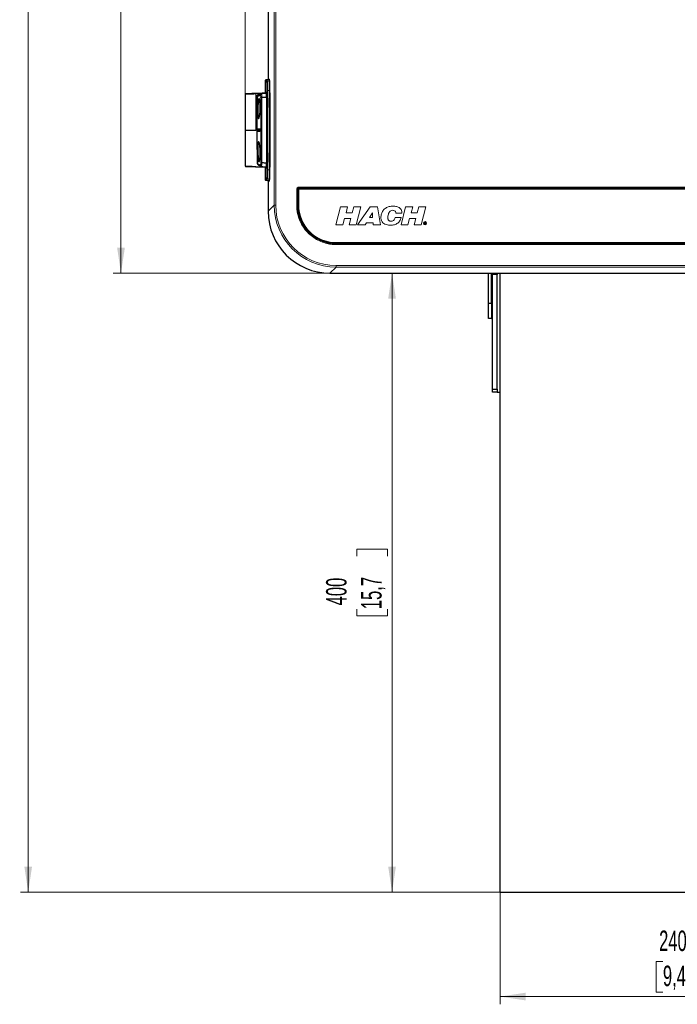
# Model space of a CAD drawing. Header units: millimetres. Extents: x 0 to 4205, y 0 to 2970.
# Tile 75 of 85: x 2720 to 3145, y 1204 to 1841. Entities that reach past the tile are written whole.
import ezdxf

# ---------------------------------------------------------------- set-up
doc = ezdxf.new("R2010")
doc.units = ezdxf.units.MM
doc.header["$LTSCALE"] = 5
doc.styles.add('SLDTEXTSTYLE0', font='TXT', dxfattribs={"width": 0.605})
doc.dimstyles.new('SLDDIMSTYLE0', dxfattribs={"dimtxt": 12.841593, "dimasz": 16.5, "dimexe": 0, "dimexo": 0.0625, "dimgap": 3.210398, "dimtad": 1, "dimdec": 0, "dimrnd": 1e-09, "dimzin": 12, "dimdsep": 46, "dimtxsty": 'SLDTEXTSTYLE0', "dimsah": 1, "dimcen": 0.09, "dimadec": 0, "dimazin": 3, "dimtfac": 1, "dimtdec": 1, "dimtofl": 0, "dimtmove": 0, "dimatfit": 3, "dimfxl": 1, "dimfrac": 2, "dimtolj": 1, "dimtzin": 12, "dimarcsym": 0})

# ---------------------------------------------------------------- blocks, each defined once
blk = doc.blocks.new('_D')
at = {"color": 7, "linetype": 'Continuous', "lineweight": 0}
for p, q in [((3135.64, 2801.25), (3131.23, 2801.25)), ((3131.23, 2801.25), (3131.23, 2781.53)), ((3169.94, 2801.25), (3174.35, 2801.25)), ((3174.35, 2801.25), (3174.35, 2781.53)), ((2865.46, 1769.17), (2865.46, 2783.59)), ((3131.23, 2781.53), (3135.64, 2781.53)), ((3174.35, 2781.53), (3169.94, 2781.53)), ((3440.12, 1908.42), (3440.12, 2783.59)), ((2865.46, 2778.59), (3440.12, 2778.59))]:
    blk.add_line(p, q, dxfattribs=at)
at = {"color": 7, "linetype": 'Continuous', "lineweight": 18}
for points in [[(2865.46, 2778.59), (2881.96, 2776.09), (2881.96, 2781.09)], [(3440.12, 2778.59), (3423.62, 2781.09), (3423.62, 2776.09)]]:
    blk.add_solid(points, dxfattribs=at)
at = {"color": 7, "linetype": 'Continuous', "lineweight": 18, "char_height": 13.229, "attachment_point": 1, "style": 'SLDTEXTSTYLE0'}
for s, insert in [('575', (3138.09, 2821.24)), ('22,6', (3135.64, 2798.58))]:
    blk.add_mtext(s, dxfattribs=dict(at, insert=insert))
blk = doc.blocks.new('_D_2')
at = {"color": 7, "linetype": 'Continuous', "lineweight": 0}
for p, q in [((3030.4, 1676.69), (2955.51, 1676.69)), ((2960.51, 1276.69), (2960.51, 1676.69)), ((2937.84, 1493.84), (2937.84, 1498.25)), ((2937.84, 1498.25), (2957.57, 1498.25)), ((2957.57, 1498.25), (2957.57, 1493.84)), ((2937.84, 1459.54), (2937.84, 1455.13)), ((2957.57, 1455.13), (2957.57, 1459.54)), ((2937.84, 1455.13), (2957.57, 1455.13)), ((3030.4, 1276.69), (2955.51, 1276.69))]:
    blk.add_line(p, q, dxfattribs=at)
at = {"color": 7, "linetype": 'Continuous', "lineweight": 18}
for points in [[(2960.51, 1676.69), (2958.01, 1660.19), (2963.01, 1660.19)], [(2960.51, 1276.69), (2963.01, 1293.19), (2958.01, 1293.19)]]:
    blk.add_solid(points, dxfattribs=at)
at = {"color": 7, "linetype": 'Continuous', "lineweight": 18, "char_height": 13.229, "attachment_point": 1, "rotation": 90, "style": 'SLDTEXTSTYLE0'}
for s, insert in [('400', (2917.85, 1461.99)), ('15,7', (2940.51, 1459.54))]:
    blk.add_mtext(s, dxfattribs=dict(at, insert=insert))
blk = doc.blocks.new('_D_3')
at = {"color": 7, "linetype": 'Continuous', "lineweight": 0}
for p, q in [((3104.77, 2668.59), (2780.22, 2668.59)), ((2785.22, 1676.69), (2785.22, 2668.59)), ((2762.56, 2189.79), (2762.56, 2194.2)), ((2762.56, 2194.2), (2782.28, 2194.2)), ((2782.28, 2194.2), (2782.28, 2189.79)), ((2762.56, 2155.49), (2762.56, 2151.08)), ((2762.56, 2151.08), (2782.28, 2151.08)), ((2782.28, 2151.08), (2782.28, 2155.49)), ((3030.4, 1676.69), (2780.22, 1676.69))]:
    blk.add_line(p, q, dxfattribs=at)
at = {"color": 7, "linetype": 'Continuous', "lineweight": 18}
for points in [[(2785.22, 2668.59), (2782.72, 2652.09), (2787.72, 2652.09)], [(2785.22, 1676.69), (2787.72, 1693.19), (2782.72, 1693.19)]]:
    blk.add_solid(points, dxfattribs=at)
at = {"color": 7, "linetype": 'Continuous', "lineweight": 18, "char_height": 13.229, "attachment_point": 1, "rotation": 90, "style": 'SLDTEXTSTYLE0'}
for s, insert in [('39,1', (2765.23, 2155.49)), ('992', (2742.57, 2157.94))]:
    blk.add_mtext(s, dxfattribs=dict(at, insert=insert))
blk = doc.blocks.new('_D_5')
at = {"color": 7, "linetype": 'Continuous', "lineweight": 0}
for p, q in [((3030.4, 1276.69), (3030.4, 1204.14)), ((3270.4, 1276.69), (3270.4, 1204.14)), ((3135.67, 1231.8), (3131.26, 1231.8)), ((3131.26, 1231.8), (3131.26, 1212.08)), ((3160.17, 1231.8), (3164.58, 1231.8)), ((3164.58, 1231.8), (3164.58, 1212.08)), ((3131.26, 1212.08), (3135.67, 1212.08)), ((3164.58, 1212.08), (3160.17, 1212.08)), ((3030.4, 1209.14), (3270.4, 1209.14))]:
    blk.add_line(p, q, dxfattribs=at)
at = {"color": 7, "linetype": 'Continuous', "lineweight": 18}
for points in [[(3030.4, 1209.14), (3046.9, 1206.64), (3046.9, 1211.64)], [(3270.4, 1209.14), (3253.9, 1211.64), (3253.9, 1206.64)]]:
    blk.add_solid(points, dxfattribs=at)
at = {"color": 7, "linetype": 'Continuous', "lineweight": 18, "char_height": 13.229, "attachment_point": 1, "style": 'SLDTEXTSTYLE0'}
for s, insert in [('240', (3133.22, 1251.79)), ('9,4', (3135.67, 1229.13))]:
    blk.add_mtext(s, dxfattribs=dict(at, insert=insert))
blk = doc.blocks.new('_D_6')
at = {"color": 7, "linetype": 'Continuous', "lineweight": 0}
for p, q in [((3104.77, 2668.59), (2720.22, 2668.59)), ((2725.22, 1276.69), (2725.22, 2668.59)), ((2702.56, 1989.79), (2702.56, 1994.2)), ((2702.56, 1994.2), (2722.28, 1994.2)), ((2722.28, 1994.2), (2722.28, 1989.79)), ((2702.56, 1955.49), (2702.56, 1951.08)), ((2722.28, 1951.08), (2722.28, 1955.49)), ((2702.56, 1951.08), (2722.28, 1951.08)), ((3030.4, 1276.69), (2720.22, 1276.69))]:
    blk.add_line(p, q, dxfattribs=at)
at = {"color": 7, "linetype": 'Continuous', "lineweight": 18}
for points in [[(2725.22, 2668.59), (2722.72, 2652.09), (2727.72, 2652.09)], [(2725.22, 1276.69), (2727.72, 1293.19), (2722.72, 1293.19)]]:
    blk.add_solid(points, dxfattribs=at)
at = {"color": 7, "linetype": 'Continuous', "lineweight": 18, "char_height": 13.229, "attachment_point": 1, "rotation": 90, "style": 'SLDTEXTSTYLE0'}
for s, insert in [('1392', (2682.57, 1953.04)), ('54,8', (2705.23, 1955.49))]:
    blk.add_mtext(s, dxfattribs=dict(at, insert=insert))

msp = doc.modelspace()

# ---------------------------------------------------------------- linework, layer by layer
at = {"color": 7, "linetype": 'Continuous', "lineweight": 25}
for p, q in [((2880.4, 1991.22), (2880.4, 1802.12)), ((2878.49, 1801.08), (2878.49, 1793.78)), ((2878.49, 1801.08), (2878.49, 1801.08)), ((2879.95, 1801.62), (2878.97, 1801.58)), ((2878.99, 1801.62), (2879.96, 1801.65)), ((2880.16, 1801.72), (2880.1, 1801.67)), ((2865.46, 1792.52), (2865.46, 1769.17)), ((2872.46, 1792.85), (2878.6, 1793.07)), ((2875.99, 1792.43), (2876, 1792.43)), ((2876.33, 1790.29), (2876.33, 1790.29)), ((2879.25, 1793.1), (2878.31, 1793.07)), ((2878.49, 1793.78), (2879.18, 1793.78)), ((2878.55, 1793.77), (2879.18, 1793.75)), ((2865.46, 1769.17), (2865.46, 1745.82)), ((2865.46, 1769.17), (2872.46, 1769.17)), ((2872.73, 1769.17), (2872.46, 1769.17)), ((2873.23, 1769.17), (2872.73, 1769.17)), ((2873.23, 1769.17), (2873.25, 1769.17)), ((2875.87, 1745.76), (2878.57, 1745.28)), ((2876.03, 1745.9), (2876.03, 1745.9)), ((2876.33, 1748.25), (2876.33, 1748.25)), ((2879.25, 1745.24), (2878.31, 1745.27)), ((2878.49, 1744.57), (2878.49, 1737.26)), ((2879.18, 1744.57), (2878.49, 1744.57)), ((2879.18, 1744.59), (2878.55, 1744.57)), ((2879.25, 1745.25), (2878.57, 1745.28)), ((2878.49, 1737.26), (2878.49, 1737.26)), ((2878.97, 1736.76), (2879.95, 1736.72)), ((2879.96, 1736.69), (2878.99, 1736.72)), ((2880.07, 1736.68), (2880.16, 1736.62)), ((2880.4, 1736.22), (2880.4, 1716.72)), ((3400.26, 1731.04), (2900.26, 1731.04)), ((2899.96, 1730.74), (2899.96, 1720.74)), ((2924.26, 1696.44), (3376.26, 1696.44)), ((2920.38, 1676.74), (3380.29, 1676.74)), ((2920.38, 1676.69), (3380.43, 1676.69)), ((3022.9, 1657.34), (3022.9, 1676.69)), ((3024.9, 1657.34), (3024.9, 1676.69)), ((3025.4, 1675.78), (3025.4, 1676.69)), ((3025.4, 1601.78), (3025.4, 1675.78)), ((3028.4, 1675.78), (3025.4, 1675.78)), ((3028.4, 1676.69), (3028.4, 1675.78)), ((3028.4, 1601.78), (3028.4, 1675.78)), ((3030.4, 1276.69), (3030.4, 1676.69)), ((3022.9, 1657.34), (3024.9, 1657.34)), ((3022.9, 1647.34), (3022.9, 1657.34)), ((3024.9, 1657.34), (3024.9, 1647.34)), ((3024.9, 1647.34), (3022.9, 1647.34)), ((3024.9, 1647.34), (3025.4, 1647.34)), ((3025.4, 1601.78), (3028.4, 1601.78)), ((3025.4, 1599.78), (3025.4, 1601.78)), ((3028.4, 1599.78), (3025.4, 1599.78)), ((3028.4, 1601.78), (3028.4, 1599.78)), ((3028.4, 1599.78), (3030.4, 1599.78)), ((3030.4, 1276.69), (3270.4, 1276.69))]:
    msp.add_line(p, q, dxfattribs=at)
at = {"color": 8, "linetype": 'Continuous', "lineweight": 18}
for p, q in [((2884.31, 1720.63), (2884.31, 1906.17)), ((2885.31, 1906.17), (2885.31, 1720.63)), ((2878.49, 1801.08), (2878.49, 1793.78)), ((2879.25, 1801.08), (2878.49, 1801.08)), ((2878.97, 1801.58), (2879.74, 1801.58)), ((2879.74, 1801.58), (2880.77, 1801.62)), ((2880.77, 1801.62), (2879.95, 1801.62)), ((2880.4, 1802.12), (2881.25, 1802.12)), ((2880.04, 1794.75), (2881.08, 1794.79)), ((2872.46, 1792.85), (2872.46, 1792.75)), ((2875.13, 1792.84), (2872.46, 1792.75)), ((2872.46, 1769.17), (2872.46, 1792.75)), ((2873.06, 1790.96), (2873.56, 1790.95)), ((2873.83, 1792.23), (2875.13, 1792.84)), ((2873.83, 1792.23), (2874.07, 1791.79)), ((2875.13, 1792.84), (2875.31, 1792.38)), ((2878.6, 1793.07), (2878.22, 1793.07)), ((2879.17, 1793.07), (2878.6, 1793.07)), ((2873.55, 1770.09), (2873.56, 1770.09)), ((2873.7, 1769.9), (2873.7, 1769.9)), ((2874.05, 1769.42), (2874.05, 1769.42)), ((2873.56, 1768.25), (2873.55, 1768.25)), ((2873.7, 1768.44), (2873.7, 1768.44)), ((2874.05, 1768.92), (2874.05, 1768.92)), ((2876.33, 1748.25), (2876.33, 1748.25)), ((2878.49, 1744.57), (2878.49, 1737.26)), ((2879.17, 1745.28), (2878.57, 1745.28)), ((2881.08, 1743.55), (2880.04, 1743.59)), ((2878.49, 1737.26), (2879.25, 1737.26)), ((2879.74, 1736.76), (2878.97, 1736.76)), ((2880.77, 1736.72), (2879.74, 1736.76)), ((2879.95, 1736.72), (2880.77, 1736.72)), ((2881.25, 1736.22), (2880.4, 1736.22)), ((2898.84, 1720.66), (2898.84, 1731.19)), ((2899.34, 1731.19), (2898.84, 1731.19)), ((2899.34, 1720.66), (2899.34, 1731.19)), ((2899.34, 1731.19), (2899.54, 1731.19)), ((2899.54, 1731.19), (2899.54, 1720.66)), ((2899.85, 1732.19), (3400.81, 1732.19)), ((2899.85, 1731.69), (2899.85, 1732.19)), ((2899.85, 1731.69), (3400.81, 1731.69)), ((2899.85, 1731.69), (2899.85, 1731.5)), ((3400.81, 1731.5), (2899.85, 1731.5)), ((2880.4, 1716.72), (2884.31, 1720.63)), ((2884.31, 1720.63), (2885.31, 1720.63)), ((2899.34, 1720.66), (2898.84, 1720.66)), ((2899.34, 1720.66), (2899.54, 1720.66)), ((2924.26, 1707.97), (2927.27, 1719.51)), ((2927.27, 1719.51), (2931.8, 1719.51)), ((2931.8, 1719.51), (2930.8, 1715.67)), ((2934.78, 1715.67), (2935.78, 1719.51)), ((2935.78, 1719.51), (2940.38, 1719.51)), ((2940.38, 1719.51), (2937.37, 1707.97)), ((2938.21, 1707.97), (2946.32, 1719.51)), ((2946.32, 1719.51), (2951.05, 1719.51)), ((2951.05, 1719.51), (2952.96, 1707.97)), ((2966.31, 1707.97), (2969.29, 1719.51)), ((2969.29, 1719.51), (2973.94, 1719.51)), ((2973.94, 1719.51), (2972.95, 1715.67)), ((2976.82, 1715.67), (2977.82, 1719.51)), ((2977.82, 1719.51), (2982.41, 1719.51)), ((2982.41, 1719.51), (2979.42, 1707.97)), ((2929.83, 1712.11), (2928.75, 1707.97)), ((2933.87, 1712.11), (2929.83, 1712.11)), ((2930.8, 1715.67), (2934.78, 1715.67)), ((2932.79, 1707.97), (2933.87, 1712.11)), ((2945.96, 1712.59), (2947.97, 1715.67)), ((2947.97, 1712.59), (2945.96, 1712.59)), ((2947.97, 1715.67), (2947.97, 1712.59)), ((2962.52, 1712.59), (2966.31, 1712.59)), ((2966.84, 1715.43), (2962.96, 1715.43)), ((2971.87, 1712.11), (2970.8, 1707.97)), ((2975.96, 1712.11), (2971.87, 1712.11)), ((2972.95, 1715.67), (2976.82, 1715.67)), ((2974.89, 1707.97), (2975.96, 1712.11)), ((2928.75, 1707.97), (2924.26, 1707.97)), ((2937.37, 1707.97), (2932.79, 1707.97)), ((2943.06, 1707.97), (2938.21, 1707.97)), ((2943.94, 1709.23), (2943.06, 1707.97)), ((2948.34, 1709.23), (2943.94, 1709.23)), ((2948.34, 1707.97), (2948.34, 1709.23)), ((2952.96, 1707.97), (2948.34, 1707.97)), ((2970.8, 1707.97), (2966.31, 1707.97)), ((2979.42, 1707.97), (2974.89, 1707.97)), ((2981.47, 1709.59), (2982.05, 1709.59)), ((2981.47, 1708.38), (2981.47, 1709.59)), ((2981.65, 1708.38), (2981.47, 1708.38)), ((2981.65, 1709.45), (2982.02, 1709.45)), ((2981.65, 1709.05), (2981.65, 1709.45)), ((2982.02, 1709.05), (2981.65, 1709.05)), ((2981.89, 1708.91), (2981.65, 1708.91)), ((2981.65, 1708.91), (2981.65, 1708.38)), ((2982.2, 1708.38), (2981.89, 1708.91)), ((2982.05, 1708.91), (2982.37, 1708.38)), ((2982.05, 1708.91), (2982.05, 1708.91)), ((2982.37, 1708.38), (2982.2, 1708.38)), ((2924.32, 1695.68), (2924.32, 1695.88)), ((2924.32, 1695.88), (3376.34, 1695.88)), ((2924.32, 1695.18), (2924.32, 1695.68)), ((3376.34, 1695.68), (2924.32, 1695.68)), ((3376.34, 1695.18), (2924.32, 1695.18)), ((2924.29, 1680.65), (2920.38, 1676.74)), ((2924.29, 1681.65), (3376.37, 1681.65)), ((2924.29, 1680.65), (2924.29, 1681.65)), ((3376.37, 1680.65), (2924.29, 1680.65))]:
    msp.add_line(p, q, dxfattribs=at)
at = {"color": 8, "linetype": 'Continuous', "lineweight": 18, "flags": 128}
for points in [[(2879.8, 1801.61), (2879.88, 1801.64), (2879.96, 1801.65)], [(2879.29, 1790.31), (2879.32, 1785.08), (2879.35, 1779.8), (2879.36, 1774.49), (2879.37, 1769.17), (2879.36, 1763.85), (2879.35, 1758.54), (2879.32, 1753.26), (2879.29, 1748.03)], [(2879.8, 1736.73), (2879.88, 1736.7), (2879.96, 1736.69)]]:
    msp.add_lwpolyline(points, dxfattribs=at)
at = {"color": 8, "linetype": 'Continuous', "lineweight": 18}
for radius in [1.04, 0.852]:
    msp.add_circle((2981.85, 1708.99), radius, dxfattribs=at)
at = {"color": 7, "linetype": 'Continuous', "lineweight": 25}
for centre, radius, start, end in [((2878.99, 1801.08), 0.5, 92.12994, 180), ((2879.01, 1801.12), 0.5, 92.12994, 155.69988), ((2879.52, 1783.07), 10, 92, 110.60456), ((2878.06, 1745.21), 45.12, 88.43585, 92.19591), ((3009.14, 1783.51), 134.14, 178.27991, 180.1449), ((3031.98, 1783.04), 156.99, 179.95162, 181.11876), ((3034.36, 1783.16), 159.3, 178.59946, 180.93333), ((2873.55, 1769.42), 0.5, 359.9838, 73.20796), ((3031.94, 1755.3), 156.94, 178.8794, 180.04851), ((3034.78, 1755.18), 159.71, 179.07803, 181.37934), ((3008.25, 1754.82), 133.25, 179.85077, 181.75218), ((2879.52, 1755.22), 9.95, 249.48464, 267.99396), ((2881.17, 1793.93), 45.94, 263.95127, 267.65243), ((2878.99, 1737.26), 0.5, 180, 267.87006), ((2879.01, 1737.22), 0.5, 205.37142, 267.87006), ((2900.26, 1730.74), 0.3, 90, 180), ((2924.26, 1720.74), 24.3, 180, 270)]:
    msp.add_arc(centre, radius, start, end, dxfattribs=at)
at = {"color": 8, "linetype": 'Continuous', "lineweight": 18}
for centre, radius, start, end in [((2878.99, 1801.08), 0.5, 92.01826, 180.01664), ((2879.01, 1801.21), 0.411, 92.49296, 132.35102), ((2879.75, 1801.08), 0.5, 92.01826, 180.01664), ((2880.75, 1802.12), 0.5, 272.01826, 0.01664), ((2879.93, 1794.09), 0.663, 80.72244, 126.30408), ((2881.18, 1795.44), 0.663, 260.71427, 306.35238), ((2873.75, 1770.09), 0.2, 179.93128, 253.208), ((2873.76, 1770.09), 0.2, 179.85354, 253.19912), ((2873.55, 1769.42), 0.5, 359.90618, 73.19923), ((2875.21, 1770.09), 0.201, 179.87865, 222.36246), ((2873.75, 1768.25), 0.2, 106.792, 180.06872), ((2873.76, 1768.25), 0.2, 106.80088, 180.14646), ((2873.55, 1768.92), 0.5, 286.80077, 0.09382), ((2873.55, 1768.92), 0.5, 286.79204, 0.0162), ((2875.21, 1768.25), 0.201, 132.97813, 180.15234), ((2879.93, 1744.25), 0.663, 233.69592, 279.27756), ((2881.18, 1742.9), 0.663, 53.64762, 99.28573), ((2878.99, 1737.26), 0.5, 179.98336, 267.98174), ((2879.01, 1737.13), 0.411, 227.64898, 267.50704), ((2879.75, 1737.26), 0.5, 179.98336, 267.98174), ((2880.75, 1736.22), 0.5, 359.98336, 87.98174), ((2899.85, 1731.19), 1, 90, 180), ((2899.85, 1731.19), 0.507, 90, 180), ((2899.85, 1731.19), 0.309, 90, 180), ((2982, 1709.25), 0.205, 275.27775, 84.78803), ((2982, 1709.25), 0.345, 277.21652, 82.81198)]:
    msp.add_arc(centre, radius, start, end, dxfattribs=at)
at = {"color": 7, "linetype": 'Continuous', "lineweight": 25}
for centre, major_axis, ratio, start_param, end_param in [((2879.93, 1802.12), (0, 0.5), 0.878495, 3.176499, 3.648629), ((2879.95, 1802.15), (0, 0.5), 0.878495, 3.176499, 3.648629), ((2879.9, 1802.12), (-0.5, 0), 0.999391, 2.077833, 3.141593), ((2879.92, 1802.15), (0.5, 0), 0.999391, 5.219425, 5.762833), ((2872.46, 1792.86), (6.9, 0.24), 0.001217, 0.581454, 4.712346), ((2872.46, 1792.76), (7, 0.24), 0.0012, 3.141551, 4.712348), ((2872.46, 1792.86), (6.9, 0.24), 0.001217, 0.558463, 0.581454), ((2878.99, 1793.76), (0.5, -0.017), 0.001217, 3.106729, 3.630327), ((2872.46, 1745.48), (6.9, -0.24), 0.001217, 1.570839, 5.701731), ((2872.46, 1745.58), (7, -0.24), 0.0012, 3.141634, 5.614959), ((2872.46, 1745.48), (6.9, -0.24), 0.001217, 5.701731, 5.724722), ((2878.99, 1744.58), (0.5, 0.017), 0.001217, 2.652858, 3.176457), ((2879.93, 1736.22), (0, 0.5), 0.878495, 5.776149, 6.248279), ((2879.95, 1736.19), (0, 0.5), 0.878495, 5.776149, 6.248279), ((2879.9, 1736.22), (0.5, 0), 0.999391, 0, 1.06376), ((2879.92, 1736.19), (-0.5, 0), 0.999391, 3.606783, 4.205353), ((2920.43, 1716.76), (-28.32, -28.32), 0.998783, 5.498396, 7.067974)]:
    msp.add_ellipse(centre, major_axis=major_axis, ratio=ratio, start_param=start_param, end_param=end_param, dxfattribs=at)
at = {"color": 8, "linetype": 'Continuous', "lineweight": 18}
for centre, major_axis, ratio, start_param, end_param in [((2876.45, 1769.17), (0, 106.5), 0.034757, 4.469841, 4.954937), ((2877.45, 1769.17), (0, 106.5), 0.035085, 4.469459, 4.955319), ((2877.95, 1769.17), (0, 107), 0.034921, 4.469459, 4.955319), ((2875.95, 1769.17), (0, 106), 0.034921, 4.469841, 4.954937), ((2924.34, 1720.68), (28.32, 28.32), 0.998844, 2.356803, 3.926382), ((2924.34, 1720.68), (-27.61, -27.61), 0.998783, 5.498396, 7.067974)]:
    msp.add_ellipse(centre, major_axis=major_axis, ratio=ratio, start_param=start_param, end_param=end_param, dxfattribs=at)
for points, knots in [([(2879.54, 1794.63), (2879.53, 1795.53), (2879.51, 1797.35), (2879.44, 1799.45), (2879.35, 1800.83), (2879.29, 1801), (2879.25, 1801.08)], [0, 0, 0, 0, 0.254023, 0.50805, 0.76197, 1, 1, 1, 1]), ([(2879.74, 1801.58), (2879.77, 1801.49), (2879.83, 1801.31), (2879.93, 1799.86), (2879.98, 1798.09), (2880.02, 1796.34), (2880.03, 1795.38), (2880.04, 1794.75)], [0, 0, 0, 0, 0.2378314, 0.4915439, 0.7453645, 0.8350293, 1, 1, 1, 1]), ([(2881.08, 1794.79), (2881.07, 1795.75), (2881.04, 1797.66), (2880.97, 1799.9), (2880.9, 1801.01), (2880.83, 1801.53), (2880.79, 1801.58), (2880.77, 1801.62)], [0, 0, 0, 0, 0.253926, 0.507852, 0.761669, 0.845818, 1, 1, 1, 1]), ([(2881.25, 1802.12), (2881.29, 1802.03), (2881.36, 1801.84), (2881.46, 1800.29), (2881.54, 1797.95), (2881.56, 1795.92), (2881.58, 1794.91)], [0, 0, 0, 0, 0.237813, 0.491805, 0.745905, 1, 1, 1, 1]), ([(2872.73, 1769.17), (2872.74, 1772.34), (2872.77, 1779.61), (2872.95, 1786.87), (2873.06, 1790.96)], [0, 0, 0, 0, 0.4363545, 1, 1, 1, 1]), ([(2873.06, 1790.96), (2873.08, 1791.13), (2873.12, 1791.46), (2873.4, 1791.92), (2873.68, 1792.12), (2873.83, 1792.23)], [0, 0, 0, 0, 0.3272485, 0.6544723, 1, 1, 1, 1]), ([(2873.56, 1790.95), (2873.45, 1786.86), (2873.26, 1779.6), (2873.24, 1772.34), (2873.23, 1769.17)], [0, 0, 0, 0, 0.5636455, 1, 1, 1, 1]), ([(2874.07, 1791.79), (2873.97, 1791.72), (2873.78, 1791.59), (2873.6, 1791.28), (2873.57, 1791.06), (2873.56, 1790.95)], [0, 0, 0, 0, 0.345901, 0.673119, 1, 1, 1, 1]), ([(2875.36, 1791.53), (2875.07, 1791.44), (2874.46, 1791.25), (2873.9, 1791.05), (2873.64, 1790.97), (2873.56, 1790.95)], [0, 0, 0, 0, 0.379672, 0.790873, 1, 1, 1, 1]), ([(2874.07, 1791.79), (2874.16, 1791.82), (2874.43, 1791.9), (2875.04, 1792.12), (2875.66, 1792.33), (2875.99, 1792.43), (2875.99, 1792.43)], [0, 0, 0, 0, 0.205234, 0.618949, 0.999962, 1, 1, 1, 1]), ([(2875.31, 1792.38), (2875, 1792.25), (2874.58, 1792.07), (2874.18, 1791.85), (2874.07, 1791.79)], [0, 0, 0, 0, 0.728963, 1, 1, 1, 1]), ([(2875.13, 1792.84), (2875.51, 1792.88), (2876.42, 1792.96), (2877.54, 1793.02), (2878.32, 1793.06), (2878.57, 1793.06), (2878.6, 1793.07)], [0, 0, 0, 0, 0.332168, 0.783544, 0.972779, 1, 1, 1, 1]), ([(2875.64, 1790.1), (2875.63, 1790.29), (2875.62, 1790.69), (2875.56, 1791.17), (2875.48, 1791.45), (2875.41, 1791.55), (2875.37, 1791.53), (2875.36, 1791.53)], [0, 0, 0, 0, 0.225694, 0.47117, 0.696887, 0.931514, 1, 1, 1, 1]), ([(2875.64, 1748.4), (2875.66, 1751.92), (2875.69, 1757.61), (2875.71, 1765.59), (2875.71, 1772.23), (2875.7, 1778.86), (2875.67, 1784.83), (2875.65, 1788.55), (2875.64, 1790.1)], [0, 0, 0, 0, 0.254795, 0.412772, 0.570749, 0.728841, 0.886934, 1, 1, 1, 1]), ([(2876, 1792.43), (2876, 1792.43), (2876.01, 1792.44), (2876.06, 1792.45), (2876.14, 1792.31), (2876.24, 1791.88), (2876.3, 1791.17), (2876.33, 1790.59), (2876.33, 1790.29), (2876.33, 1790.29)], [0, 0, 0, 0, 0.000015, 0.064688, 0.296754, 0.524149, 0.769019, 0.999985, 1, 1, 1, 1]), ([(2876.33, 1790.29), (2876.33, 1790.29), (2876.34, 1788.73), (2876.36, 1784.96), (2876.39, 1778.94), (2876.4, 1772.26), (2876.4, 1765.56), (2876.38, 1757.52), (2876.35, 1751.76), (2876.33, 1748.25), (2876.33, 1748.25)], [0, 0, 0, 0, 0.000001, 0.113508, 0.271596, 0.429684, 0.587661, 0.745638, 0.999999, 1, 1, 1, 1]), ([(2879.25, 1792.29), (2879.24, 1792.31), (2879.24, 1792.35), (2879.21, 1792.39), (2879.18, 1792.41), (2879.16, 1792.42), (2879.15, 1792.42), (2879.13, 1792.42), (2879.11, 1792.41), (2879.09, 1792.4), (2879.06, 1792.36), (2879.04, 1792.3), (2879.05, 1792.24), (2879.08, 1792.19), (2879.1, 1792.16), (2879.13, 1792.15), (2879.15, 1792.14), (2879.16, 1792.14), (2879.18, 1792.15), (2879.2, 1792.16), (2879.22, 1792.19), (2879.24, 1792.23), (2879.25, 1792.27), (2879.25, 1792.29)], [0, 0, 0, 0, 0.100234, 0.173888, 0.210755, 0.228162, 0.245758, 0.260756, 0.277327, 0.303976, 0.358144, 0.471961, 0.593775, 0.648258, 0.703074, 0.72738, 0.742117, 0.756961, 0.7701, 0.790595, 0.828144, 0.910879, 1, 1, 1, 1]), ([(2873.55, 1768.25), (2873.54, 1768.26), (2873.52, 1768.29), (2873.5, 1768.46), (2873.48, 1768.71), (2873.47, 1769), (2873.47, 1769.32), (2873.48, 1769.62), (2873.5, 1769.86), (2873.52, 1770.05), (2873.54, 1770.08), (2873.55, 1770.09)], [0, 0, 0, 0, 0.1172316, 0.225515, 0.3337772, 0.442019, 0.5502498, 0.6584841, 0.7667354, 0.8750103, 1, 1, 1, 1]), ([(2873.56, 1770.09), (2873.72, 1770.09), (2874.07, 1770.09), (2874.59, 1770.09), (2874.94, 1770.09), (2875.01, 1770.09)], [0, 0, 0, 0, 0.418272, 0.883663, 1, 1, 1, 1]), ([(2873.7, 1769.9), (2873.69, 1769.89), (2873.67, 1769.87), (2873.65, 1769.72), (2873.64, 1769.52), (2873.63, 1769.29), (2873.63, 1769.04), (2873.64, 1768.8), (2873.65, 1768.61), (2873.67, 1768.48), (2873.69, 1768.44), (2873.7, 1768.44), (2873.7, 1768.44)], [0, 0, 0, 0, 0.124932, 0.233167, 0.341394, 0.449615, 0.557838, 0.666066, 0.774302, 0.882545, 0.979886, 1, 1, 1, 1]), ([(2875.15, 1769.9), (2875.1, 1769.9), (2874.85, 1769.9), (2874.3, 1769.9), (2873.93, 1769.9), (2873.7, 1769.9)], [0, 0, 0, 0, 0.083075, 0.415389, 1, 1, 1, 1]), ([(2874.05, 1769.42), (2874.05, 1769.42), (2874.05, 1769.41), (2874.04, 1769.37), (2874.03, 1769.3), (2874.03, 1769.22), (2874.03, 1769.14), (2874.03, 1769.06), (2874.04, 1768.99), (2874.04, 1768.94), (2874.05, 1768.92), (2874.05, 1768.92), (2874.05, 1768.92)], [0, 0, 0, 0, 0.108335, 0.216715, 0.325077, 0.433336, 0.541477, 0.649534, 0.757577, 0.865682, 0.973901, 1, 1, 1, 1]), ([(2875.14, 1769.42), (2875.03, 1769.42), (2874.59, 1769.42), (2874.28, 1769.42), (2874.05, 1769.42)], [0, 0, 0, 0, 0.255107, 1, 1, 1, 1]), ([(2875.01, 1770.09), (2875.01, 1770.09), (2875.03, 1770.09), (2875.06, 1770.04), (2875.1, 1769.87), (2875.13, 1769.62), (2875.15, 1769.33), (2875.15, 1769.01), (2875.13, 1768.72), (2875.1, 1768.47), (2875.06, 1768.29), (2875.03, 1768.26), (2875.01, 1768.25)], [0, 0, 0, 0, 0.018208, 0.125995, 0.233222, 0.339957, 0.446493, 0.553217, 0.660432, 0.768211, 0.876381, 1, 1, 1, 1]), ([(2875.01, 1768.25), (2874.77, 1768.25), (2874.26, 1768.25), (2873.82, 1768.25), (2873.6, 1768.25), (2873.56, 1768.25)], [0, 0, 0, 0, 0.4182727, 0.8836631, 1, 1, 1, 1]), ([(2873.7, 1768.44), (2873.73, 1768.44), (2873.88, 1768.44), (2874.3, 1768.44), (2874.82, 1768.44), (2875.15, 1768.44)], [0, 0, 0, 0, 0.0830746, 0.4153886, 1, 1, 1, 1]), ([(2874.05, 1768.92), (2874.08, 1768.92), (2874.24, 1768.92), (2874.55, 1768.92), (2874.94, 1768.92), (2875.14, 1768.92)], [0, 0, 0, 0, 0.107306, 0.536551, 1, 1, 1, 1]), ([(2873.6, 1747.38), (2873.63, 1747.37), (2873.83, 1747.31), (2874.31, 1747.15), (2874.93, 1746.94), (2875.33, 1746.83), (2875.39, 1746.81)], [0, 0, 0, 0, 0.076535, 0.499639, 0.92261, 1, 1, 1, 1]), ([(2876.03, 1745.9), (2875.96, 1745.92), (2875.54, 1746.05), (2874.86, 1746.28), (2874.36, 1746.46), (2874.14, 1746.53), (2874.11, 1746.54)], [0, 0, 0, 0, 0.078655, 0.500747, 0.922678, 1, 1, 1, 1]), ([(2875.39, 1746.81), (2875.41, 1746.82), (2875.47, 1746.85), (2875.55, 1747.11), (2875.61, 1747.58), (2875.64, 1748.03), (2875.64, 1748.32), (2875.64, 1748.4)], [0, 0, 0, 0, 0.163676, 0.447328, 0.671242, 0.89958, 1, 1, 1, 1]), ([(2876.33, 1748.25), (2876.33, 1748.25), (2876.33, 1748.12), (2876.32, 1747.71), (2876.29, 1747.06), (2876.23, 1746.36), (2876.12, 1745.97), (2876.05, 1745.92), (2876.03, 1745.9)], [0, 0, 0, 0, 0.000015, 0.097796, 0.321966, 0.548967, 0.828899, 1, 1, 1, 1]), ([(2879.25, 1746.05), (2879.25, 1746.07), (2879.24, 1746.11), (2879.22, 1746.16), (2879.2, 1746.18), (2879.18, 1746.19), (2879.16, 1746.2), (2879.14, 1746.2), (2879.12, 1746.19), (2879.1, 1746.18), (2879.07, 1746.14), (2879.04, 1746.07), (2879.05, 1746.01), (2879.07, 1745.96), (2879.09, 1745.94), (2879.12, 1745.93), (2879.13, 1745.92), (2879.15, 1745.92), (2879.16, 1745.92), (2879.18, 1745.93), (2879.21, 1745.95), (2879.24, 1745.99), (2879.24, 1746.03), (2879.25, 1746.05)], [0, 0, 0, 0, 0.100263, 0.173889, 0.210741, 0.228161, 0.24577, 0.260771, 0.27734, 0.303984, 0.358143, 0.471959, 0.593782, 0.648286, 0.703124, 0.727415, 0.74215, 0.756993, 0.770133, 0.790638, 0.82821, 0.910995, 1, 1, 1, 1]), ([(2879.25, 1737.26), (2879.29, 1737.35), (2879.35, 1737.54), (2879.44, 1739.01), (2879.51, 1741.11), (2879.53, 1742.86), (2879.54, 1743.71)], [0, 0, 0, 0, 0.254004, 0.508012, 0.761922, 1, 1, 1, 1]), ([(2880.04, 1743.59), (2880.03, 1742.69), (2880, 1740.84), (2879.93, 1738.6), (2879.86, 1737.43), (2879.79, 1736.86), (2879.76, 1736.8), (2879.74, 1736.76)], [0, 0, 0, 0, 0.2378781, 0.4915813, 0.7453827, 0.8350476, 1, 1, 1, 1]), ([(2880.77, 1736.72), (2880.81, 1736.82), (2880.88, 1737.02), (2880.98, 1738.57), (2881.03, 1740.35), (2881.06, 1742.06), (2881.07, 1742.97), (2881.08, 1743.55)], [0, 0, 0, 0, 0.253906, 0.507812, 0.76162, 0.845777, 1, 1, 1, 1]), ([(2881.58, 1743.43), (2881.56, 1742.48), (2881.54, 1740.52), (2881.46, 1738.18), (2881.37, 1736.54), (2881.29, 1736.33), (2881.25, 1736.22)], [0, 0, 0, 0, 0.2378605, 0.4918434, 0.7459241, 1, 1, 1, 1]), ([(2924.32, 1695.18), (2923.17, 1695.23), (2920.86, 1695.32), (2917.22, 1696.1), (2913.49, 1697.47), (2909.79, 1699.59), (2906.49, 1702.3), (2903.68, 1705.53), (2901.46, 1709.16), (2900.02, 1712.73), (2899.2, 1716.09), (2898.88, 1718.63), (2898.85, 1720.16), (2898.84, 1720.66)], [0, 0, 0, 0, 0.086415, 0.172834, 0.278181, 0.383795, 0.490793, 0.597789, 0.703262, 0.80874, 0.885374, 0.962008, 1, 1, 1, 1]), ([(2924.32, 1695.68), (2922.97, 1695.74), (2920.23, 1695.87), (2916.22, 1696.91), (2912.58, 1698.5), (2909.36, 1700.54), (2907.16, 1702.44), (2904.7, 1705.05), (2902.51, 1708.13), (2900.63, 1712.4), (2899.55, 1716.46), (2899.41, 1719.25), (2899.34, 1720.66)], [0, 0, 0, 0, 0.1032511, 0.2094834, 0.3147419, 0.4064311, 0.5000838, 0.5361029, 0.6810435, 0.7864903, 0.8919243, 1, 1, 1, 1]), ([(2899.54, 1720.66), (2899.54, 1720.63), (2899.54, 1719.23), (2899.78, 1716.45), (2900.81, 1712.47), (2902.69, 1708.23), (2904.85, 1705.17), (2907.3, 1702.58), (2909.48, 1700.7), (2912.67, 1698.67), (2916.29, 1697.1), (2920.26, 1696.07), (2922.98, 1695.94), (2924.32, 1695.88)], [0, 0, 0, 0, 0.002649, 0.108084, 0.213521, 0.318962, 0.463905, 0.499921, 0.59357, 0.685262, 0.790515, 0.89675, 1, 1, 1, 1]), ([(2966.31, 1712.59), (2966.05, 1711.83), (2965.55, 1710.31), (2963.77, 1708.53), (2961.45, 1707.82), (2959.31, 1707.54), (2957.48, 1707.95), (2955.92, 1708.33), (2954.53, 1709.23), (2953.66, 1710.63), (2953.28, 1712.22), (2953.36, 1714.11), (2953.98, 1716.18), (2955.39, 1718.19), (2957.48, 1719.49), (2959.85, 1720.03), (2962.25, 1719.97), (2964.26, 1719.6), (2965.64, 1718.74), (2966.47, 1717.82), (2966.84, 1716.64), (2966.84, 1715.84), (2966.84, 1715.43)], [0, 0, 0, 0, 0.062137, 0.124391, 0.186757, 0.248974, 0.290561, 0.332624, 0.373762, 0.416002, 0.458008, 0.499851, 0.562154, 0.624578, 0.687046, 0.749434, 0.811805, 0.87407, 0.905964, 0.937686, 0.968351, 1, 1, 1, 1]), ([(2962.96, 1715.43), (2962.97, 1715.7), (2963, 1716.24), (2962.47, 1716.9), (2961.76, 1717.27), (2960.83, 1717.4), (2959.75, 1717.19), (2958.84, 1716.38), (2958.27, 1715.33), (2958, 1714.17), (2957.75, 1713.02), (2957.7, 1712), (2958.01, 1711.26), (2958.38, 1710.79), (2958.88, 1710.46), (2959.62, 1710.27), (2960.54, 1710.28), (2961.53, 1710.74), (2962.17, 1711.61), (2962.4, 1712.27), (2962.52, 1712.59)], [0, 0, 0, 0, 0.046202, 0.093282, 0.14022, 0.187943, 0.258193, 0.328035, 0.398544, 0.468206, 0.539629, 0.609266, 0.644524, 0.680122, 0.715062, 0.750358, 0.813729, 0.875192, 0.937887, 1, 1, 1, 1])]:
    msp.add_open_spline(points, degree=3, knots=knots, dxfattribs=at)
at = {"color": 7, "linetype": 'Continuous', "lineweight": 25}
for points, knots in [([(2875.23, 1783.84), (2875.23, 1783.56), (2875.22, 1782.56), (2875.13, 1780.83), (2874.94, 1778.91), (2874.68, 1777.46), (2874.39, 1776.65), (2874.12, 1776.58), (2873.89, 1777.25), (2873.72, 1778.6), (2873.64, 1780.23), (2873.62, 1782.06), (2873.65, 1784.02), (2873.76, 1786.15), (2873.92, 1787.95), (2874.14, 1789.21), (2874.4, 1789.79), (2874.68, 1789.63), (2874.93, 1788.73), (2875.12, 1787.2), (2875.22, 1785.46), (2875.23, 1784.29), (2875.23, 1783.84)], [0, 0, 0, 0, 0.020226, 0.073502, 0.126901, 0.180592, 0.234551, 0.28859, 0.342507, 0.396212, 0.449746, 0.483228, 0.53675, 0.590272, 0.643853, 0.697531, 0.75132, 0.805217, 0.859159, 0.913019, 0.966659, 1, 1, 1, 1]), ([(2874.58, 1789.52), (2874.55, 1789.54), (2874.44, 1789.64), (2874.24, 1789.08), (2874.02, 1787.88), (2873.85, 1786.1), (2873.75, 1784), (2873.72, 1782.08), (2873.74, 1780.27), (2873.82, 1778.66), (2873.98, 1777.37), (2874.16, 1776.73), (2874.29, 1776.8), (2874.33, 1776.83)], [0, 0, 0, 0, 0.031387, 0.138728, 0.245855, 0.3528, 0.459634, 0.566471, 0.633303, 0.740152, 0.847332, 0.954928, 1, 1, 1, 1]), ([(2878.6, 1793.07), (2878.57, 1793.06), (2878.33, 1793.06), (2877.59, 1793), (2876.52, 1792.81), (2875.67, 1792.51), (2875.31, 1792.38)], [0, 0, 0, 0, 0.027603, 0.215307, 0.66509, 1, 1, 1, 1]), ([(2875.36, 1791.53), (2875.36, 1791.54), (2875.36, 1791.59), (2875.38, 1791.76), (2875.48, 1792.01), (2875.69, 1792.28), (2875.89, 1792.38), (2875.99, 1792.43)], [0, 0, 0, 0, 0.026334, 0.144386, 0.429619, 0.714809, 1, 1, 1, 1]), ([(2875.64, 1790.1), (2875.64, 1790.1), (2875.65, 1790.11), (2875.68, 1790.14), (2875.78, 1790.2), (2876.02, 1790.26), (2876.22, 1790.28), (2876.33, 1790.29)], [0, 0, 0, 0, 0.026209, 0.084376, 0.389613, 0.694805, 1, 1, 1, 1]), ([(2879.25, 1792.29), (2879.23, 1792.53), (2879.21, 1792.97), (2879.18, 1793.04), (2879.17, 1793.07)], [0, 0, 0, 0, 0.552807, 1, 1, 1, 1]), ([(2879.25, 1792.29), (2879.23, 1792.51), (2879.21, 1792.96), (2879.18, 1793.03), (2879.17, 1793.07)], [0, 0, 0, 0, 0.499996, 1, 1, 1, 1]), ([(2879.18, 1793.78), (2879.19, 1793.73), (2879.22, 1793.64), (2879.26, 1792.95), (2879.3, 1791.94), (2879.31, 1791.08), (2879.31, 1790.65)], [0, 0, 0, 0, 0.249744, 0.499494, 0.749134, 1, 1, 1, 1]), ([(2879.29, 1790.31), (2879.28, 1790.74), (2879.28, 1791.5), (2879.26, 1792.05), (2879.25, 1792.29)], [0, 0, 0, 0, 0.566727, 1, 1, 1, 1]), ([(2879.29, 1790.31), (2879.29, 1790.69), (2879.28, 1791.46), (2879.26, 1792.01), (2879.25, 1792.29)], [0, 0, 0, 0, 0.499829, 1, 1, 1, 1]), ([(2879.31, 1790.65), (2879.32, 1789.35), (2879.35, 1785.68), (2879.38, 1779.59), (2879.4, 1772.32), (2879.39, 1764.97), (2879.37, 1756.7), (2879.33, 1750.99), (2879.31, 1747.69)], [0, 0, 0, 0, 0.092281, 0.259251, 0.42622, 0.596925, 0.76763, 1, 1, 1, 1]), ([(2875.22, 1785.17), (2875.22, 1784.93), (2875.23, 1784.61), (2875.23, 1784.28), (2875.23, 1784.19)], [0, 0, 0, 0, 0.73256, 1, 1, 1, 1]), ([(2875.07, 1769.96), (2875.07, 1769.96), (2875.07, 1769.96), (2875.08, 1769.94), (2875.09, 1769.88), (2875.12, 1769.73), (2875.14, 1769.52), (2875.14, 1769.36), (2875.14, 1769.29)], [0, 0, 0, 0, 0.009958, 0.118083, 0.278547, 0.505632, 0.788334, 1, 1, 1, 1]), ([(2875.14, 1769.29), (2875.15, 1769.25), (2875.15, 1769.12), (2875.14, 1768.87), (2875.12, 1768.6), (2875.09, 1768.45), (2875.07, 1768.38), (2875.07, 1768.38), (2875.07, 1768.38)], [0, 0, 0, 0, 0.079853, 0.338252, 0.596128, 0.806404, 0.944131, 1, 1, 1, 1]), ([(2873.6, 1747.38), (2873.57, 1748.52), (2873.35, 1755.78), (2873.3, 1763.04), (2873.25, 1769.17)], [0, 0, 0, 0, 0.1567187, 1, 1, 1, 1]), ([(2875.21, 1755.85), (2875.21, 1755.58), (2875.24, 1754.58), (2875.22, 1752.85), (2875.1, 1750.93), (2874.9, 1749.47), (2874.64, 1748.66), (2874.37, 1748.58), (2874.12, 1749.24), (2873.9, 1750.58), (2873.76, 1752.21), (2873.66, 1754.05), (2873.62, 1756.01), (2873.64, 1758.14), (2873.74, 1759.94), (2873.91, 1761.21), (2874.14, 1761.79), (2874.42, 1761.64), (2874.71, 1760.75), (2874.96, 1759.23), (2875.13, 1757.49), (2875.19, 1756.31), (2875.21, 1755.85)], [0, 0, 0, 0, 0.019987, 0.073366, 0.126646, 0.18006, 0.233728, 0.287605, 0.341548, 0.395433, 0.449204, 0.483009, 0.536516, 0.590026, 0.643501, 0.696975, 0.750528, 0.804252, 0.858178, 0.91221, 0.966146, 1, 1, 1, 1]), ([(2874.33, 1761.53), (2874.3, 1761.55), (2874.18, 1761.65), (2874.01, 1761.08), (2873.84, 1759.88), (2873.74, 1758.09), (2873.72, 1756), (2873.76, 1754.07), (2873.86, 1752.26), (2874, 1750.64), (2874.21, 1749.36), (2874.42, 1748.73), (2874.54, 1748.81), (2874.58, 1748.83)], [0, 0, 0, 0, 0.0327674, 0.1396382, 0.2463556, 0.3530862, 0.4598957, 0.5667024, 0.634182, 0.741507, 0.8490477, 0.9566972, 1, 1, 1, 1]), ([(2875.14, 1757.2), (2875.15, 1756.97), (2875.17, 1756.64), (2875.18, 1756.3), (2875.19, 1756.2)], [0, 0, 0, 0, 0.719005, 1, 1, 1, 1]), ([(2874.11, 1746.54), (2874.02, 1746.6), (2873.84, 1746.73), (2873.65, 1747.03), (2873.62, 1747.26), (2873.6, 1747.38)], [0, 0, 0, 0, 0.323495, 0.646969, 1, 1, 1, 1]), ([(2874.11, 1746.54), (2874.5, 1746.34), (2875.08, 1746.03), (2875.67, 1745.83), (2875.87, 1745.76)], [0, 0, 0, 0, 0.662737, 1, 1, 1, 1]), ([(2875.39, 1746.81), (2875.39, 1746.8), (2875.39, 1746.74), (2875.41, 1746.57), (2875.51, 1746.32), (2875.73, 1746.05), (2875.93, 1745.95), (2876.03, 1745.9)], [0, 0, 0, 0, 0.023602, 0.143995, 0.429359, 0.714679, 1, 1, 1, 1]), ([(2875.64, 1748.4), (2875.64, 1748.4), (2875.65, 1748.4), (2875.68, 1748.37), (2875.78, 1748.33), (2876.02, 1748.28), (2876.22, 1748.26), (2876.33, 1748.25)], [0, 0, 0, 0, 0.02923, 0.084202, 0.389494, 0.694746, 1, 1, 1, 1]), ([(2879.17, 1745.28), (2879.19, 1745.32), (2879.21, 1745.41), (2879.24, 1745.86), (2879.25, 1746.05)], [0, 0, 0, 0, 0.566727, 1, 1, 1, 1]), ([(2879.17, 1745.28), (2879.18, 1745.31), (2879.21, 1745.38), (2879.23, 1745.83), (2879.25, 1746.05)], [0, 0, 0, 0, 0.499829, 1, 1, 1, 1]), ([(2879.31, 1747.69), (2879.31, 1747.26), (2879.3, 1746.4), (2879.27, 1745.39), (2879.22, 1744.7), (2879.19, 1744.61), (2879.18, 1744.57)], [0, 0, 0, 0, 0.249744, 0.499494, 0.749134, 1, 1, 1, 1]), ([(2879.25, 1746.05), (2879.26, 1746.36), (2879.28, 1746.93), (2879.29, 1747.69), (2879.29, 1748.03)], [0, 0, 0, 0, 0.552806, 1, 1, 1, 1]), ([(2879.25, 1746.05), (2879.26, 1746.33), (2879.28, 1746.88), (2879.29, 1747.65), (2879.29, 1748.03)], [0, 0, 0, 0, 0.499996, 1, 1, 1, 1])]:
    msp.add_open_spline(points, degree=3, knots=knots, dxfattribs=at)

# ---------------------------------------------------------------- dimensions: what is measured, and where the dimension line sits
at = {"color": 7, "linetype": 'Continuous', "lineweight": 18}
for base, p1, p2, picture, middle in [((3440.12, 2778.59), (2865.46, 1769.17), (3440.12, 1908.42), '_D', (3152.79, 2778.59)), ((3270.4, 1209.14), (3030.4, 1276.69), (3270.4, 1276.69), '_D_5', (3147.92, 1209.14))]:
    dim = msp.add_linear_dim(base=base, p1=p1, p2=p2, dimstyle='SLDDIMSTYLE0', dxfattribs=at)
    dim.commit()
    dim.dimension.update_dxf_attribs({"geometry": picture, "text_midpoint": middle, "dimtype": 160})
for base, p1, p2, picture, middle in [((2725.22, 2668.59), (3030.4, 1276.69), (3104.77, 2668.59), '_D_6', (2725.22, 1972.64)), ((2785.22, 2668.59), (3030.4, 1676.69), (3104.77, 2668.59), '_D_3', (2785.22, 2172.64)), ((2960.51, 1676.69), (3030.4, 1276.69), (3030.4, 1676.69), '_D_2', (2960.51, 1476.69))]:
    dim = msp.add_linear_dim(base=base, p1=p1, p2=p2, angle=90, dimstyle='SLDDIMSTYLE0', dxfattribs=at)
    dim.commit()
    dim.dimension.update_dxf_attribs({"geometry": picture, "text_midpoint": middle, "dimtype": 160})

doc.saveas('drawing.dxf')
